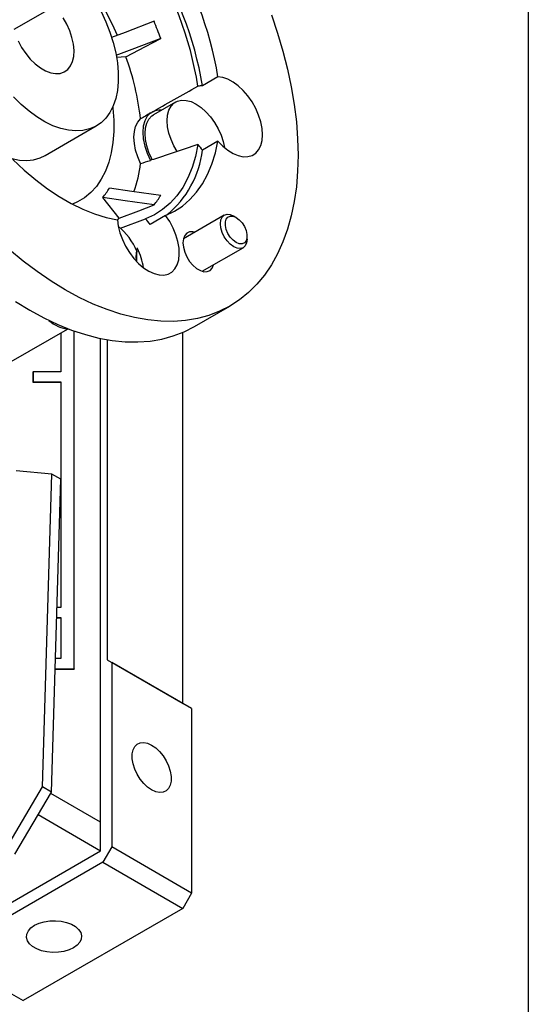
# Model space of a CAD drawing. Header units: millimetres. Extents: x 32 to 1365, y 32 to 1048.
# Tile 8 of 11: x 1284 to 1365, y 643 to 799. Entities that reach past the tile are written whole.
import ezdxf

# ---------------------------------------------------------------- set-up
doc = ezdxf.new("R2010")
doc.units = ezdxf.units.MM
doc.header["$LTSCALE"] = 5
doc.linetypes.add('SLD-Solid', pattern=[0])
doc.layers.add('TEXT', color=140, linetype='SLD-Solid', lineweight=25)
doc.styles.get("Standard").update_dxf_attribs({"font": 'VERDANA.TTF'})
doc.dimstyles.new('SLDDIMSTYLE0', dxfattribs={"dimtxt": 0.18, "dimasz": 5.08, "dimexe": 0, "dimexo": 0.0625, "dimgap": 0, "dimtad": 0, "dimtih": 1, "dimtoh": 1, "dimdec": 0, "dimrnd": 1e-09, "dimzin": 0, "dimdsep": 46, "dimtxsty": 'Standard', "dimblk1": 'DOT', "dimblk2": 'DOT', "dimsah": 1, "dimcen": 0.09, "dimadec": 0, "dimazin": 0, "dimtfac": 5.08, "dimtdec": 0, "dimtofl": 0, "dimtmove": 0, "dimatfit": 3, "dimldrblk": 'DOT', "dimfxl": 0, "dimfrac": 2, "dimtolj": 1, "dimtzin": 0, "dimarcsym": 0})

# ---------------------------------------------------------------- blocks, each defined once
blk = doc.blocks.new('_Dot')
at = {"color": 0, "linetype": 'ByBlock', "lineweight": -2}
blk.add_line((-0.5, 0), (-1, 0), dxfattribs=at)
at = {"color": 0, "linetype": 'ByBlock', "const_width": 0.5}
blk.add_lwpolyline([(-0.25, 0, 1), (0.25, 0, 1)], format="xyb", close=True, dxfattribs=at)

msp = doc.modelspace()

# ---------------------------------------------------------------- linework, layer by layer
for p, q in [((1289.659, 801.532), (1283.268, 797.843)), ((1301.109, 793.532), (1299.635, 793.4)), ((1315.775, 790.319), (1313.3, 788.89)), ((1309.037, 786.311), (1305.501, 784.27)), ((1288.259, 777.797), (1296.391, 782.491)), ((1315.775, 780.079), (1313.3, 778.65)), ((1305.037, 777.006), (1305.04, 777.026)), ((1300.048, 767.798), (1297.412, 771.078)), ((1299.765, 767.465), (1300.048, 767.798)), ((1300.256, 766.212), (1304.238, 767.68)), ((1307.441, 768.221), (1304.966, 766.792)), ((1316.795, 768.29), (1310.275, 764.527)), ((1318.687, 767.915), (1318.295, 768.142)), ((1320.416, 764.468), (1320.416, 764.92)), ((1313.275, 759.33), (1319.795, 763.094)), ((1312.018, 750.522), (1317.675, 753.787)), ((1282.822, 744.937), (1291.816, 750.129)), ((1290.72, 749.496), (1290.72, 743.326)), ((1292.841, 695.967), (1292.841, 749.824)), ((1292.876, 695.946), (1292.876, 749.811)), ((1297.048, 671.544), (1297.048, 748.636)), ((1310.165, 690.456), (1310.165, 749.594)), ((1298.144, 748.429), (1298.144, 697.395)), ((1286.3, 743.305), (1286.336, 743.326)), ((1286.3, 743.305), (1286.3, 741.672)), ((1286.336, 743.326), (1286.336, 741.693)), ((1290.72, 743.326), (1286.336, 743.326)), ((1286.336, 741.693), (1286.3, 741.672)), ((1286.3, 741.672), (1290.72, 741.672)), ((1286.336, 741.693), (1290.72, 741.693)), ((1290.72, 741.693), (1290.72, 705.765)), ((1289.305, 726.995), (1283.613, 727.504)), ((1287.824, 677.143), (1289.305, 726.995)), ((1290.72, 726.178), (1289.305, 726.995)), ((1289.238, 676.326), (1290.72, 726.178)), ((1290.72, 705.765), (1290.113, 705.765)), ((1290.064, 704.132), (1290.72, 704.132)), ((1290.064, 704.112), (1290.72, 704.112)), ((1290.72, 704.132), (1290.72, 697.6)), ((1290.72, 697.6), (1289.87, 697.6)), ((1298.144, 697.395), (1298.851, 696.987)), ((1298.144, 697.395), (1310.165, 690.456)), ((1298.851, 696.987), (1298.851, 667.592)), ((1311.579, 689.639), (1298.851, 696.987)), ((1289.821, 695.946), (1292.876, 695.946)), ((1289.822, 695.967), (1292.841, 695.967)), ((1292.841, 695.967), (1292.876, 695.946)), ((1311.579, 689.639), (1310.165, 690.456)), ((1311.579, 689.639), (1311.579, 660.244)), ((1281.969, 667.235), (1287.824, 677.143)), ((1289.238, 676.326), (1287.824, 677.143)), ((1283.384, 666.418), (1289.238, 676.326)), ((1297.084, 671.524), (1289.118, 676.123)), ((1287.116, 672.735), (1297.084, 666.979)), ((1297.084, 666.979), (1297.084, 671.524)), ((1198.796, 610.239), (1297.084, 666.979)), ((1298.851, 667.592), (1297.437, 665.142)), ((1311.579, 660.244), (1298.851, 667.592)), ((1297.437, 665.142), (1271.981, 650.447)), ((1297.437, 665.142), (1310.165, 657.794)), ((1311.579, 660.244), (1310.165, 657.794)), ((1310.165, 657.794), (1284.709, 643.099)), ((1271.981, 650.447), (1284.709, 643.099))]:
    msp.add_line(p, q)
at = {"flags": 128}
for points in [[(1297.145, 800.731), (1297.908, 799.105), (1298.558, 797.457), (1299.087, 795.806), (1299.489, 794.171), (1299.759, 792.571), (1299.895, 791.023), (1299.895, 789.546), (1299.759, 788.155), (1299.489, 786.867), (1299.087, 785.696), (1298.558, 784.656), (1297.908, 783.758), (1297.145, 783.012), (1296.277, 782.428), (1295.314, 782.01), (1294.267, 781.766), (1293.148, 781.696), (1291.969, 781.802), (1290.744, 782.082), (1289.487, 782.535), (1288.211, 783.153), (1286.932, 783.931), (1285.664, 784.859), (1284.421, 785.927), (1283.217, 787.123)], [(1324.298, 800.201), (1325.279, 797.306), (1326.137, 794.418), (1326.869, 791.548), (1327.471, 788.706), (1327.942, 785.903), (1328.279, 783.148), (1328.482, 780.452), (1328.55, 777.824), (1328.482, 775.275), (1328.279, 772.813), (1327.942, 770.448), (1327.471, 768.188), (1326.869, 766.041), (1326.137, 764.016), (1325.279, 762.119), (1324.298, 760.357), (1323.196, 758.738), (1321.978, 757.266), (1320.649, 755.947), (1319.214, 754.787), (1317.677, 753.789), (1316.044, 752.956), (1314.321, 752.293), (1312.515, 751.801), (1310.632, 751.482), (1308.679, 751.338), (1306.663, 751.368), (1304.591, 751.573), (1302.471, 751.952), (1300.311, 752.504), (1298.118, 753.226), (1295.901, 754.116), (1293.668, 755.171), (1291.427, 756.387), (1289.185, 757.759), (1286.952, 759.282), (1284.735, 760.952), (1282.543, 762.761)], [(1283.937, 796.059), (1284.491, 795.023), (1285.142, 794.048), (1285.87, 793.163), (1286.655, 792.393), (1287.475, 791.759), (1288.307, 791.278), (1289.127, 790.966), (1289.913, 790.83), (1290.641, 790.874), (1291.291, 791.097), (1291.846, 791.493), (1292.288, 792.051), (1292.607, 792.755), (1292.792, 793.584), (1292.839, 794.516), (1292.746, 795.524), (1292.516, 796.58), (1292.156, 797.654), (1291.674, 798.716), (1291.087, 799.735)], [(1305.594, 799.176), (1301.012, 797.414), (1298.82, 796.571)], [(1306.654, 796.442), (1302.072, 794.68), (1299.529, 793.702)], [(1301.109, 793.532), (1304.214, 795.161), (1306.654, 796.442)], [(1315.775, 780.079), (1316.551, 779.283), (1317.366, 778.62), (1318.198, 778.109), (1319.022, 777.763), (1319.816, 777.593), (1320.557, 777.604), (1321.223, 777.795), (1321.796, 778.161), (1322.259, 778.691), (1322.6, 779.371), (1322.809, 780.181), (1322.879, 781.098), (1322.809, 782.096), (1322.6, 783.147), (1322.259, 784.22), (1321.796, 785.286), (1321.223, 786.313), (1320.557, 787.274), (1319.816, 788.139), (1319.022, 788.886), (1318.198, 789.492), (1317.366, 789.941), (1316.551, 790.219), (1315.775, 790.319)], [(1309.267, 778.424), (1308.766, 779.303), (1308.306, 780.326), (1307.967, 781.36), (1307.76, 782.373), (1307.69, 783.335), (1307.76, 784.216), (1307.967, 784.99), (1308.306, 785.633), (1308.766, 786.126), (1309.332, 786.453), (1309.988, 786.605), (1310.714, 786.577), (1311.488, 786.369), (1312.286, 785.989), (1313.085, 785.448), (1313.858, 784.762), (1314.585, 783.952), (1315.241, 783.042), (1315.807, 782.061), (1316.267, 781.038), (1316.605, 780.004), (1316.803, 779.061)], [(1299.028, 785.56), (1299.052, 785.34), (1299.188, 783.442), (1299.188, 781.615), (1299.052, 779.874), (1298.781, 778.23), (1298.377, 776.697), (1297.843, 775.286), (1297.183, 774.007), (1296.402, 772.869), (1295.506, 771.882), (1294.5, 771.052), (1293.394, 770.385), (1292.599, 770.032)], [(1273.362, 784.461), (1274.217, 783.402), (1275.382, 782.119), (1276.597, 780.953), (1277.847, 779.919), (1279.12, 779.027), (1280.399, 778.289), (1281.672, 777.711), (1282.922, 777.302), (1284.137, 777.065), (1285.302, 777.002), (1286.405, 777.116), (1287.432, 777.404), (1288.259, 777.797)], [(1303.453, 776.523), (1302.996, 777.582), (1302.661, 778.648), (1302.456, 779.691), (1302.387, 780.682), (1302.456, 781.593), (1302.661, 782.399), (1302.996, 783.078), (1303.453, 783.61)], [(1305.037, 784.563), (1304.51, 784.036), (1304.12, 783.333), (1303.882, 782.478), (1303.801, 781.498), (1303.882, 780.425), (1304.12, 779.294), (1304.51, 778.142), (1305.037, 777.006)], [(1305.306, 777.116), (1305.23, 777.262), (1304.77, 778.285), (1304.432, 779.319), (1304.225, 780.332), (1304.155, 781.294), (1304.225, 782.175), (1304.432, 782.949), (1304.77, 783.592), (1305.23, 784.085), (1305.501, 784.27)], [(1307.441, 768.221), (1308.833, 768.891), (1310.124, 769.737), (1311.306, 770.756), (1312.372, 771.94), (1313.316, 773.284), (1314.133, 774.778), (1314.818, 776.416), (1315.366, 778.186), (1315.775, 780.079)], [(1312.586, 779.557), (1312.196, 777.641), (1311.66, 775.852), (1310.983, 774.2), (1310.169, 772.696), (1309.222, 771.348), (1308.148, 770.166), (1306.954, 769.156), (1305.648, 768.326), (1304.238, 767.68)], [(1283.092, 777.157), (1284.894, 775.461), (1286.733, 773.905), (1288.599, 772.495), (1290.483, 771.242), (1292.371, 770.152), (1294.254, 769.231), (1296.121, 768.485), (1297.96, 767.918), (1299.761, 767.534)], [(1306.654, 771.422), (1302.072, 772.074), (1298.472, 772.587)], [(1305.594, 769.913), (1301.012, 770.565), (1297.412, 771.078)], [(1300.048, 767.798), (1303.154, 768.982), (1305.594, 769.913)], [(1299.761, 767.534), (1299.888, 766.511), (1300.151, 765.448), (1300.544, 764.374), (1301.054, 763.32), (1301.667, 762.316), (1302.366, 761.391), (1303.131, 760.571), (1303.94, 759.879), (1304.77, 759.336), (1305.598, 758.955), (1306.4, 758.749), (1307.153, 758.723), (1307.836, 758.877), (1308.429, 759.208), (1308.916, 759.706), (1309.283, 760.357), (1309.519, 761.142), (1309.618, 762.04), (1309.576, 763.023), (1309.395, 764.066), (1309.081, 765.137), (1308.641, 766.207), (1308.09, 767.244), (1307.441, 768.221)], [(1320.416, 764.468), (1320.344, 763.875), (1320.132, 763.407), (1319.795, 763.094), (1319.356, 762.959), (1318.844, 763.009), (1318.295, 763.243), (1317.746, 763.643), (1317.234, 764.183), (1316.795, 764.826), (1316.458, 765.528), (1316.246, 766.241), (1316.174, 766.917), (1316.246, 767.509), (1316.458, 767.978), (1316.795, 768.29), (1317.234, 768.426), (1317.746, 768.375), (1318.295, 768.142), (1318.295, 768.142)], [(1318.687, 767.916), (1319.174, 767.553), (1319.622, 767.059), (1319.994, 766.472), (1320.26, 765.84), (1320.399, 765.215), (1320.399, 764.646), (1320.26, 764.181), (1319.994, 763.857), (1319.622, 763.699), (1319.174, 763.721), (1318.687, 763.922), (1318.2, 764.284), (1317.752, 764.779), (1317.38, 765.365), (1317.114, 765.997), (1316.976, 766.623), (1316.976, 767.191), (1317.114, 767.656), (1317.38, 767.981), (1317.752, 768.138), (1318.2, 768.116), (1318.687, 767.916)], [(1312.078, 765.568), (1311.799, 765.628), (1311.271, 765.613), (1310.824, 765.413), (1310.485, 765.042), (1310.274, 764.52), (1310.202, 763.878), (1310.274, 763.152), (1310.485, 762.386), (1310.824, 761.623), (1311.271, 760.909), (1311.799, 760.283), (1312.378, 759.784), (1312.975, 759.44), (1313.554, 759.27), (1314.083, 759.285), (1314.529, 759.484), (1314.868, 759.856), (1315.078, 760.371)], [(1283.528, 754.493), (1285.77, 753.121), (1288.011, 751.905), (1290.245, 750.85), (1292.462, 749.96), (1294.654, 749.238), (1296.814, 748.686), (1298.934, 748.307), (1301.006, 748.102), (1303.022, 748.072), (1304.975, 748.217), (1306.858, 748.535), (1308.664, 749.027), (1310.387, 749.691), (1312.018, 750.522)], [(1305.215, 676.664), (1304.57, 677.115), (1303.953, 677.703), (1303.391, 678.402), (1302.908, 679.182), (1302.527, 680.008), (1302.263, 680.845), (1302.128, 681.656), (1302.128, 682.405), (1302.263, 683.061), (1302.527, 683.593), (1302.908, 683.979), (1303.391, 684.202), (1303.953, 684.252), (1304.57, 684.127), (1305.215, 683.833), (1305.861, 683.382), (1306.478, 682.794), (1307.04, 682.095), (1307.522, 681.315), (1307.904, 680.489), (1308.168, 679.652), (1308.303, 678.841), (1308.303, 678.092), (1308.168, 677.437), (1307.904, 676.904), (1307.522, 676.518), (1307.04, 676.295), (1306.478, 676.245), (1305.861, 676.37), (1305.215, 676.664)], [(1292.763, 651.512), (1292.05, 651.179), (1291.232, 650.938), (1290.346, 650.801), (1289.429, 650.773), (1288.523, 650.856), (1287.666, 651.046), (1286.896, 651.335), (1286.247, 651.709), (1285.747, 652.154), (1285.419, 652.648), (1285.275, 653.172), (1285.323, 653.701), (1285.561, 654.212), (1285.977, 654.684), (1286.555, 655.096), (1287.268, 655.43), (1288.086, 655.67), (1288.972, 655.807), (1289.889, 655.835), (1290.795, 655.752), (1291.652, 655.562), (1292.422, 655.274), (1293.071, 654.899), (1293.571, 654.455), (1293.899, 653.96), (1294.043, 653.437), (1293.995, 652.908), (1293.757, 652.396), (1293.341, 651.924), (1292.763, 651.512)]]:
    msp.add_lwpolyline(points, dxfattribs=at)
for centre, radius, start, end in [((1261.065, 781.45), 55.424, 9.20862, 33.20274), ((1259.852, 780.726), 53.35, 8.71503, 33.69633), ((1258.591, 780.021), 55.424, 9.20862, 33.20274), ((1248.831, 774.668), 55.585, 23.61017, 34.21979), ((1255.992, 778.358), 53.793, 19.64388, 22.76748), ((1259.512, 778.468), 44.24, 6.67465, 19.90787), ((1313.252, 786.131), 2.76, 89.00553, 103.97581), ((1306.531, 782.405), 2.611, 84.68694, 119.11051), ((1267.886, 780.256), 37.4, 6.57891, 6.61406), ((1297.672, 780.476), 15.734, 309.32868, 353.33832), ((1321.854, 786.129), 11.363, 215.34219, 221.1643), ((1282.863, 778.987), 20.737, 340.34707, 353.17581), ((1288.741, 778.299), 11.284, 320.211, 329.58765), ((1295.183, 778.357), 13.405, 320.95421, 328.84444), ((1295.969, 760.16), 11.178, 36.39578, 42.28196), ((1293.225, 758.479), 10.454, 22.85827, 50.44418), ((1307.802, 761.63), 5.098, 163.42066, 187.56574), ((1293.804, 758.512), 10.194, 7.87316, 25.96718), ((1308.303, 761.596), 5.526, 170.16974, 187.46414), ((1292.479, 755.579), 5.477, 228.27971, 265.29948)]:
    msp.add_arc(centre, radius, start, end)
for points in [[(1305.04, 784.541), (1307.543, 786.03), (1310.06, 787.442), (1312.586, 788.809)], [(1305.037, 784.563), (1304.487, 784.237), (1303.959, 783.919), (1303.453, 783.61)], [(1312.586, 779.557), (1310.06, 778.659), (1307.543, 777.804), (1305.04, 777.026)], [(1303.453, 776.523), (1303.959, 776.674), (1304.487, 776.835), (1305.037, 777.006)]]:
    msp.add_open_spline(points, degree=3)
at = {"layer": 'TEXT'}
msp.add_line((1365.25, 1047.75), (1365.25, 31.75), dxfattribs=at)

# ---------------------------------------------------------------- leaders
msp.add_leader([(1220.104, 660.363), (1273.924, 996.811), (1305.674, 996.811)], dimstyle='SLDDIMSTYLE0', dxfattribs=at)

doc.saveas('drawing.dxf')
